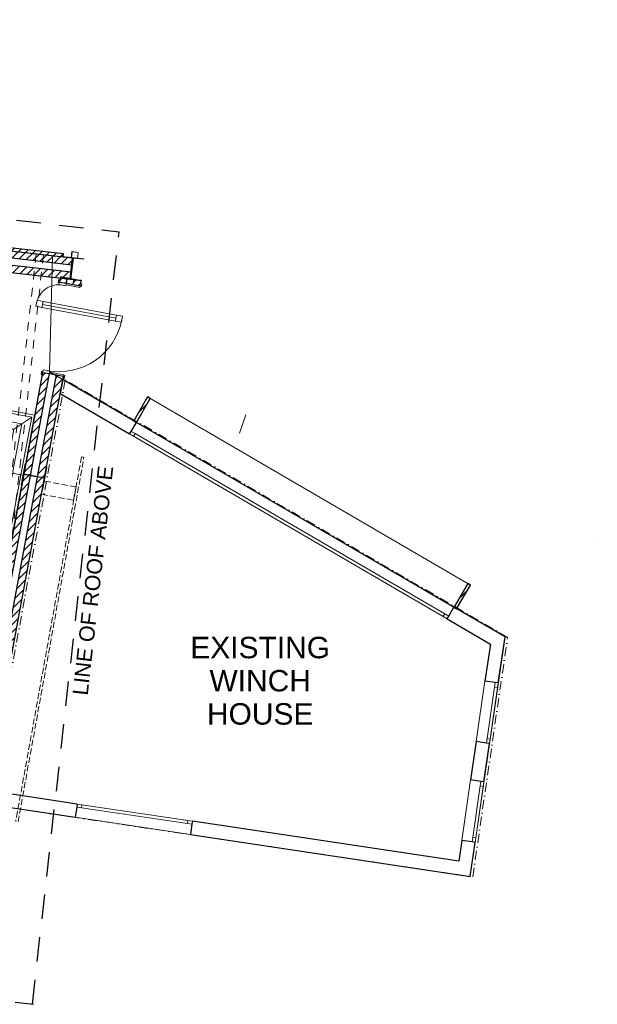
# Model space of a CAD drawing. Header units: millimetres. Extents: x -115474967 to 444143, y -74377 to 241828222.
# Tile 134 of 256: x -16451 to -7020, y 103376 to 119449. Entities that reach past the tile are written whole.
import ezdxf

# ---------------------------------------------------------------- set-up
doc = ezdxf.new("R2010")
doc.units = ezdxf.units.MM
doc.header["$MEASUREMENT"] = 0
for name, pattern in [('Dashed', [280, 140, -140]), ('Dot & Dashed', [280, 150, -60, 0, -70]), ('Hidden Line', [140, 100, -40]), ('Long Dashed', [700, 400, -300])]:
    doc.linetypes.add(name, pattern=pattern)
for name, color, linetype, lineweight in [('0_Pen_No__3', 7, 'Continuous', 15), ('A_BEAMS_Pen_No__2', 7, 'Continuous', 20), ('A_COLUMNS_Pen_No__3', 7, 'Continuous', 15), ('A_COLUMNS_Pen_No__84', 255, 'Continuous', 20), ('A_ROOF SHEET_Pen_No__5', 7, 'Continuous', 5), ('A_SURVEY_Pen_No__6', 7, 'Continuous', 5), ('A_WALL LOAD_Pen_No__1', 7, 'Continuous', 30), ('A_WALL LOAD_Pen_No__3', 7, 'Continuous', 15), ('A_WALL LOAD_Pen_No__6', 7, 'Continuous', 5), ('B_FURN LOOSE_Pen_No__4', 7, 'Continuous', 5), ('BUILDING_Pen_No__2', 7, 'Continuous', 20), ('C-GRID _Pen_No__5', 7, 'Continuous', 5), ('C_TEXT GA_Pen_No__6', 7, 'Continuous', 5), ('SEWER LINE_Pen_No__1', 7, 'Continuous', 30)]:
    doc.layers.add(name, color=color, linetype=linetype, lineweight=lineweight)
doc.layers.add('A_COLUMNS', color=7, linetype='Continuous')
doc.layers.add('B_FURN LOOSE', color=7, linetype='Continuous')
for name, color, linetype, lineweight, true_color in [('A_COLUMNS_Pen_No__7', 7, 'Continuous', 5, 0x3f3f3f), ('A_WALL LOAD_Pen_No__7', 7, 'Continuous', 5, 0x3f3f3f), ('BUILDING_Pen_No__7', 7, 'Continuous', 5, 0x3f3f3f)]:
    doc.layers.add(name, color=color, linetype=linetype, lineweight=lineweight, true_color=true_color)
doc.styles.add('GENERATED_STYLE_2', font='arial.ttf')
pattern_1 = [(45, (2e-12, 39217.5), (-63.63961, 63.63961), [])]
pattern_2 = [(45, (0, 0), (-159.099, 159.099), []), (45, (-53.03, 53.03), (-159.099, 159.099), [])]

# ---------------------------------------------------------------- blocks, each defined once
blk = doc.blocks.new('Downspout 24[11]', base_point=(-15552, 76387))
at = {"layer": 'A_COLUMNS_Pen_No__84', "color": 255, "linetype": 'Continuous', "lineweight": 20, "flags": 128}
for points in [[(-15467, 76330), (-15505, 76334), (-15494, 76433), (-15598, 76445), (-15609, 76345), (-15646, 76349), (-15647, 76347), (-15607, 76343), (-15596, 76443), (-15496, 76432), (-15507, 76332), (-15468, 76328)], [(-15467, 76330), (-15505, 76334), (-15494, 76433), (-15598, 76445), (-15609, 76345), (-15646, 76349), (-15647, 76347), (-15607, 76343), (-15596, 76443), (-15496, 76432), (-15507, 76332), (-15468, 76328)], [(-15467, 76330), (-15505, 76334), (-15494, 76433), (-15598, 76445), (-15609, 76345), (-15646, 76349), (-15647, 76347), (-15607, 76343), (-15596, 76443), (-15496, 76432), (-15507, 76332), (-15468, 76328)], [(-15467, 76330), (-15505, 76334), (-15494, 76433), (-15598, 76445), (-15609, 76345), (-15646, 76349), (-15647, 76347), (-15607, 76343), (-15596, 76443), (-15496, 76432), (-15507, 76332), (-15468, 76328)], [(-15467, 76330), (-15505, 76334), (-15494, 76433), (-15598, 76445), (-15609, 76345), (-15646, 76349), (-15647, 76347), (-15607, 76343), (-15596, 76443), (-15496, 76432), (-15507, 76332), (-15468, 76328)], [(-15467, 76330), (-15505, 76334), (-15494, 76433), (-15598, 76445), (-15609, 76345), (-15646, 76349), (-15647, 76347), (-15607, 76343), (-15596, 76443), (-15496, 76432), (-15507, 76332), (-15468, 76328)], [(-15507, 76332), (-15497, 76432), (-15596, 76442), (-15607, 76343)]]:
    blk.add_lwpolyline(points, close=True, dxfattribs=at)
blk = doc.blocks.new('Sofa Set 01 24[40]', base_point=(-17374, 72976))
at = {"layer": 'B_FURN LOOSE_Pen_No__4', "color": 7, "linetype": 'Continuous', "lineweight": 5}
for p, q in [((-17379, 72947), (-17499, 72307)), ((-16704, 72852), (-17345, 72971)), ((-16805, 72147), (-16680, 72817)), ((-16799, 72177), (-16680, 72817)), ((-16645, 72841), (-16704, 72852)), ((-16645, 72841), (-16460, 72806)), ((-16718, 72020), (-16573, 72797)), ((-16436, 72771), (-16606, 71857)), ((-16574, 71811), (-16391, 72794)), ((-16460, 72806), (-16391, 72794)), ((-17544, 72062), (-17509, 72248)), ((-17509, 72248), (-17499, 72307)), ((-17475, 72272), (-16834, 72153)), ((-17475, 72272), (-16805, 72147)), ((-17557, 71993), (-17544, 72062)), ((-16606, 71857), (-17520, 72027)), ((-17494, 72165), (-16718, 72020)), ((-16805, 72147), (-16606, 71857)), ((-17557, 71993), (-16574, 71811))]:
    blk.add_line(p, q, dxfattribs=at)
for centre, start, end in [((-17350, 72941), 79.4689, 169.4689), ((-16710, 72822), 349.4689, 79.4689), ((-16651, 72811), 79.4689, 169.4689), ((-16544, 72792), 79.4689, 169.4689), ((-16465, 72777), 349.4689, 79.4689), ((-17480, 72242), 79.4689, 169.4689), ((-17469, 72301), 169.4689, 259.4689), ((-16829, 72182), 259.4689, 349.4689), ((-17514, 72057), 169.4689, 259.4689), ((-17500, 72135), 79.4689, 169.4689)]:
    blk.add_arc(centre, 30, start, end, dxfattribs=at)
blk = doc.blocks.new('Sofa Set 01 24[64]', base_point=(-17374, 72976))
at = {"layer": 'B_FURN LOOSE_Pen_No__4', "color": 7, "linetype": 'Continuous', "lineweight": 5}
for p, q in [((-17191, 73960), (-17204, 73891)), ((-17191, 73960), (-16208, 73777)), ((-17204, 73891), (-17239, 73705)), ((-17195, 73777), (-16418, 73633)), ((-16255, 73745), (-17169, 73915)), ((-16208, 73777), (-16391, 72794)), ((-17369, 73006), (-17249, 73646)), ((-17239, 73705), (-17249, 73646)), ((-17214, 73670), (-16574, 73551)), ((-17214, 73670), (-16545, 73546)), ((-16418, 73633), (-16562, 72856)), ((-16545, 73546), (-16255, 73745)), ((-16425, 72830), (-16255, 73745)), ((-16545, 73546), (-16669, 72876)), ((-16550, 73516), (-16669, 72876)), ((-16704, 72852), (-17345, 72971)), ((-16645, 72841), (-16704, 72852)), ((-16645, 72841), (-16460, 72806)), ((-16460, 72806), (-16391, 72794))]:
    blk.add_line(p, q, dxfattribs=at)
for centre, start, end in [((-17189, 73807), 169.4689, 259.4689), ((-17175, 73885), 79.4689, 169.4689), ((-17220, 73641), 79.4689, 169.4689), ((-17209, 73700), 169.4689, 259.4689), ((-16580, 73522), 349.4689, 79.4689), ((-17339, 73000), 169.4689, 259.4689), ((-16699, 72881), 259.4689, 349.4689), ((-16640, 72870), 169.4689, 259.4689), ((-16533, 72851), 169.4689, 259.4689), ((-16454, 72836), 259.4689, 349.4689)]:
    blk.add_arc(centre, 30, start, end, dxfattribs=at)
blk = doc.blocks.new('IPE Column 20[93]', base_point=(-15598, 76169))
at = {"layer": 'A_COLUMNS_Pen_No__7', "linetype": 'Continuous', "lineweight": 5, "true_color": 0x3f3f3f}
h = blk.add_hatch(dxfattribs=at)
h.set_pattern_fill('STEEL', color=250, style=0, pattern_type=2)
h.set_pattern_definition(pattern_2)
h.paths.add_polyline_path([(-15795, 76011), (-15442, 75970), (-15441, 75977), (-15614, 75997), (-15575, 76340), (-15402, 76320), (-15401, 76327), (-15755, 76368), (-15755, 76361), (-15582, 76341), (-15621, 75998), (-15795, 76018)])
at = {"layer": 'A_COLUMNS_Pen_No__3', "color": 7, "linetype": 'Continuous', "lineweight": 15}
for p, q in [((-15401, 76327), (-15755, 76368)), ((-15755, 76368), (-15755, 76361)), ((-15755, 76361), (-15582, 76341)), ((-15582, 76341), (-15621, 75998)), ((-15614, 75997), (-15575, 76340)), ((-15575, 76340), (-15402, 76320)), ((-15402, 76320), (-15401, 76327)), ((-15621, 75998), (-15795, 76018)), ((-15795, 76018), (-15795, 76011)), ((-15795, 76011), (-15442, 75970)), ((-15441, 75977), (-15614, 75997)), ((-15442, 75970), (-15441, 75977))]:
    blk.add_line(p, q, dxfattribs=at)
blk = doc.blocks.new('IPE Column 20[94]', base_point=(-16218, 72780))
at = {"layer": 'A_COLUMNS_Pen_No__7', "linetype": 'Continuous', "lineweight": 5, "true_color": 0x3f3f3f}
h = blk.add_hatch(dxfattribs=at)
h.set_pattern_fill('STEEL', color=250, style=0, pattern_type=2)
h.set_pattern_definition(pattern_2)
h.paths.add_polyline_path([(-16074, 72572), (-16009, 72922), (-16015, 72924), (-16047, 72752), (-16386, 72815), (-16355, 72987), (-16361, 72988), (-16427, 72638), (-16420, 72637), (-16388, 72808), (-16049, 72745), (-16080, 72574)])
at = {"layer": 'A_COLUMNS_Pen_No__3', "color": 7, "linetype": 'Continuous', "lineweight": 15}
for p, q in [((-16361, 72988), (-16427, 72638)), ((-16386, 72815), (-16355, 72987)), ((-16355, 72987), (-16361, 72988)), ((-16047, 72752), (-16386, 72815)), ((-16074, 72572), (-16009, 72922)), ((-16015, 72924), (-16047, 72752)), ((-16009, 72922), (-16015, 72924)), ((-16420, 72637), (-16388, 72808)), ((-16388, 72808), (-16049, 72745)), ((-16049, 72745), (-16080, 72574)), ((-16427, 72638), (-16420, 72637)), ((-16080, 72574), (-16074, 72572))]:
    blk.add_line(p, q, dxfattribs=at)

msp = doc.modelspace()

# ---------------------------------------------------------------- hatches: boundary and pattern name
at = {"layer": 'A_WALL LOAD_Pen_No__7', "linetype": 'Continuous', "lineweight": 5, "true_color": 0x3f3f3f}
h = msp.add_hatch(dxfattribs=at)
h.set_pattern_fill('HATCH__BRICK', color=250, style=0, pattern_type=2)
h.set_pattern_definition(pattern_1)
h.paths.add_polyline_path([(-22737.17975, 116359.58844), (-15743.3541, 115575.92817), (-15737.78643, 115625.61721), (-22731.61208, 116409.27748)])
h = msp.add_hatch(dxfattribs=at)
h.set_pattern_fill('HATCH__BRICK', color=250, style=0, pattern_type=2)
h.set_pattern_definition(pattern_1)
h.paths.add_polyline_path([(-15587.44434, 115558.4582), (-22788.85669, 116365.37885), (-22801.66234, 116251.09406), (-15600.24999, 115444.1734)])
h = msp.add_hatch(dxfattribs=at)
h.set_pattern_fill('HATCH__BRICK', color=250, style=0, pattern_type=2)
h.set_pattern_definition(pattern_1)
h.paths.add_polyline_path([(-15613.05564, 115329.88861), (-22814.46799, 116136.80926), (-22827.27364, 116022.52446), (-15625.86129, 115215.60381)])
h = msp.add_hatch(dxfattribs=at)
h.set_pattern_fill('HATCH__BRICK', color=250, style=0, pattern_type=2)
h.set_pattern_definition(pattern_1)
h.paths.add_polyline_path([(-15802.42154, 115166.67813), (-15689.35857, 115145.65974), (-15673.5733, 115230.57265), (-15786.63627, 115251.591)])
h = msp.add_hatch(dxfattribs=at)
h.set_pattern_fill('HATCH__BRICK', color=250, style=0, pattern_type=2)
h.set_pattern_definition(pattern_1)
h.paths.add_polyline_path([(-15560.51038, 115209.55426), (-15576.29565, 115124.64136), (-15463.23272, 115103.623), (-15447.44745, 115188.53591)])
h = msp.add_hatch(dxfattribs=at)
h.set_pattern_fill('HATCH__BRICK', color=250, style=0, pattern_type=2)
h.set_pattern_definition(pattern_1)
h.paths.add_polyline_path([(-16276.2045, 112618.08394), (-16163.14156, 112597.06559), (-15963.51124, 113670.92576), (-16076.57417, 113691.94411)])
h = msp.add_hatch(dxfattribs=at)
h.set_pattern_fill('HATCH__BRICK', color=250, style=0, pattern_type=2)
h.set_pattern_definition(pattern_1)
h.paths.add_polyline_path([(-16050.07861, 112576.0472), (-15937.01568, 112555.02885), (-15737.38535, 113628.88902), (-15850.44828, 113649.90737)])
h = msp.add_hatch(dxfattribs=at)
h.set_pattern_fill('HATCH__BRICK', color=250, style=0, pattern_type=2)
h.set_pattern_definition(pattern_1)
h.paths.add_polyline_path([(-14546.54272, 112875.8173), (-14319.98247, 113264.63006), (-14363.18337, 113289.80312), (-14589.74361, 112900.99035)])
h = msp.add_hatch(dxfattribs=at)
h.set_pattern_fill('HATCH__BRICK', color=250, style=0, pattern_type=2)
h.set_pattern_definition(pattern_1)
h.paths.add_polyline_path([(-17165.1609, 107206.95901), (-16163.14156, 112597.06559), (-16276.2045, 112618.08396), (-17260.57258, 107322.92779)])
h = msp.add_hatch(dxfattribs=at)
h.set_pattern_fill('HATCH__BRICK', color=250, style=0, pattern_type=2)
h.set_pattern_definition(pattern_1)
h.paths.add_polyline_path([(-16974.33753, 106975.02147), (-15937.01568, 112555.02885), (-16050.07862, 112576.04722), (-17069.74921, 107090.99024)])
h = msp.add_hatch(dxfattribs=at)
h.set_pattern_fill('HATCH__BRICK', color=250, style=0, pattern_type=2)
h.set_pattern_definition(pattern_1)
h.paths.add_polyline_path([(-9318.89936, 109830.4528), (-9092.42398, 110219.315), (-9135.63037, 110244.47863), (-9362.10575, 109855.61642)])

# ---------------------------------------------------------------- linework, layer by layer
at = {"layer": '0_Pen_No__3', "color": 7, "linetype": 'Continuous', "lineweight": 15}
msp.add_lwpolyline([(-9092.2277, 110219.65195), (-9318.74276, 109830.81917), (-14589.50215, 112901.30729), (-14362.98708, 113290.14006)], close=True, dxfattribs=at)
msp.add_lwpolyline([(-9092.2277, 110219.65195), (-9318.74276, 109830.81917), (-14589.50215, 112901.30729), (-14362.98708, 113290.14006)], close=True, dxfattribs=at)
at = {"layer": 'A_BEAMS_Pen_No__2', "color": 7, "linetype": 'Dashed', "lineweight": 20}
for p, q in [((-17529.66182, 103520.3155), (-16180.61377, 115634.50137)), ((-17412.3779, 103507.17371), (-16061.36007, 115621.13896))]:
    msp.add_line(p, q, dxfattribs=at)
at = {"layer": 'A_ROOF SHEET_Pen_No__5', "color": 7, "linetype": 'Dot & Dashed', "lineweight": 5}
msp.add_lwpolyline([(-16994.72829, 106642.6655), (-9053.31479, 105455.65067), (-8485.64072, 109364.45434), (-15705.91746, 113567.08146)], close=True, dxfattribs=at)
at = {"layer": 'A_WALL LOAD_Pen_No__1', "color": 7, "linetype": 'Continuous', "lineweight": 30}
for p, q in [((-15600.24999, 115444.1734), (-22801.66234, 116251.09406)), ((-15613.05564, 115329.88861), (-22814.46799, 116136.80926)), ((-15802.42154, 115166.67812), (-15795.6591, 115203.05489)), ((-15802.42154, 115166.67812), (-15795.6591, 115203.05489)), ((-15802.42154, 115166.67812), (-15795.6591, 115203.05489)), ((-15802.42154, 115166.67812), (-15689.3586, 115145.65975)), ((-15802.42154, 115166.67812), (-15689.3586, 115145.65975)), ((-15802.42154, 115166.67812), (-15689.3586, 115145.65975)), ((-15689.3586, 115145.65975), (-15576.29566, 115124.64138)), ((-15689.3586, 115145.65975), (-15576.29566, 115124.64138)), ((-15689.3586, 115145.65975), (-15576.29566, 115124.64138)), ((-15689.35857, 115145.65976), (-15673.5733, 115230.57263)), ((-15576.29567, 115124.64135), (-15560.51039, 115209.55426)), ((-15576.29566, 115124.64138), (-15463.23272, 115103.62301)), ((-15576.29566, 115124.64138), (-15463.23272, 115103.62301)), ((-15576.29566, 115124.64138), (-15463.23272, 115103.62301)), ((-15463.23272, 115103.62301), (-15456.47029, 115139.99978)), ((-15463.23272, 115103.62301), (-15456.47029, 115139.99978)), ((-15463.23272, 115103.62301), (-15456.47029, 115139.99978)), ((-16163.14156, 112597.06559), (-15963.51125, 113670.92576)), ((-16076.57418, 113691.94413), (-16083.33661, 113655.56736)), ((-16076.57418, 113691.94413), (-16083.33661, 113655.56736)), ((-16076.57418, 113691.94413), (-16083.33661, 113655.56736)), ((-16076.57418, 113691.94413), (-15963.51124, 113670.92576)), ((-16076.57418, 113691.94413), (-15963.51124, 113670.92576)), ((-16076.57418, 113691.94413), (-15963.51124, 113670.92576)), ((-16050.07861, 112576.04722), (-15850.4483, 113649.90739)), ((-15963.51124, 113670.92576), (-15850.4483, 113649.90739)), ((-15963.51124, 113670.92576), (-15850.4483, 113649.90739)), ((-15963.51124, 113670.92576), (-15850.4483, 113649.90739)), ((-15850.4483, 113649.90739), (-15737.38536, 113628.88902)), ((-15850.4483, 113649.90739), (-15737.38536, 113628.88902)), ((-15850.4483, 113649.90739), (-15737.38536, 113628.88902)), ((-15737.38536, 113628.88902), (-15744.1478, 113592.51225)), ((-15737.38536, 113628.88902), (-15744.1478, 113592.51225)), ((-15737.38536, 113628.88902), (-15744.1478, 113592.51225)), ((-14632.06105, 112728.89347), (-14546.54271, 112875.81731)), ((-14632.06105, 112728.89347), (-14546.54271, 112875.81731)), ((-14657.21351, 112685.68058), (-14632.06105, 112728.89347)), ((-14657.21351, 112685.68058), (-14632.06105, 112728.89347)), ((-14657.21351, 112685.68058), (-14632.06105, 112728.89347)), ((-17165.1609, 107206.95901), (-16163.14156, 112597.06559)), ((-17069.74921, 107090.99024), (-16050.07862, 112576.04722)), ((-9446.51395, 109710.59905), (-9360.99561, 109857.52289)), ((-9446.51395, 109710.59905), (-9360.99561, 109857.52289)), ((-9471.6664, 109667.38616), (-9446.51395, 109710.59905)), ((-9471.6664, 109667.38616), (-9446.51395, 109710.59905)), ((-9471.6664, 109667.38616), (-9446.51395, 109710.59905)), ((-8685.70961, 108628.37351), (-8853.94469, 108652.80622)), ((-8685.70961, 108628.37351), (-8853.94469, 108652.80622)), ((-8636.2287, 108621.18741), (-8685.70961, 108628.37351)), ((-8636.2287, 108621.18741), (-8685.70961, 108628.37351)), ((-8636.2287, 108621.18741), (-8685.70961, 108628.37351)), ((-8829.43147, 107638.75539), (-8997.66655, 107663.1881)), ((-8829.43147, 107638.75539), (-8997.66655, 107663.1881)), ((-8779.95056, 107631.56929), (-8829.43147, 107638.75539)), ((-8779.95056, 107631.56929), (-8829.43147, 107638.75539)), ((-8779.95056, 107631.56929), (-8829.43147, 107638.75539)), ((-8919.98711, 107015.22118), (-9088.22219, 107039.6539)), ((-8919.98711, 107015.22118), (-9088.22219, 107039.6539)), ((-8870.5062, 107008.03509), (-8919.98711, 107015.22118)), ((-8870.5062, 107008.03509), (-8919.98711, 107015.22118)), ((-8870.5062, 107008.03509), (-8919.98711, 107015.22118)), ((-15518.61837, 106596.07291), (-15543.76548, 106427.94313)), ((-15518.61837, 106596.07291), (-15543.76548, 106427.94313)), ((-15511.22216, 106645.52285), (-15518.61837, 106596.07291)), ((-15511.22216, 106645.52285), (-15518.61837, 106596.07291)), ((-15511.22216, 106645.52285), (-15518.61837, 106596.07291)), ((-13639.52084, 106315.0169), (-13664.66796, 106146.88712)), ((-13639.52084, 106315.0169), (-13664.66796, 106146.88712)), ((-13632.12463, 106364.46683), (-13639.52084, 106315.0169)), ((-13632.12463, 106364.46683), (-13639.52084, 106315.0169)), ((-13632.12463, 106364.46683), (-13639.52084, 106315.0169)), ((-9063.70897, 106025.60306), (-9231.94405, 106050.03578)), ((-9063.70897, 106025.60306), (-9231.94405, 106050.03578)), ((-9014.22806, 106018.41697), (-9063.70897, 106025.60306)), ((-9014.22806, 106018.41697), (-9063.70897, 106025.60306)), ((-9014.22806, 106018.41697), (-9063.70897, 106025.60306))]:
    msp.add_line(p, q, dxfattribs=at)
for points in [[(-15737.78643, 115625.61721), (-22731.61208, 116409.27748)], [(-15587.44434, 115558.4582), (-22788.85669, 116365.37885)], [(-22737.17975, 116359.58844), (-15743.3541, 115575.92817)], [(-22827.27364, 116022.52446), (-15625.86129, 115215.60381)], [(-15743.3541, 115575.92817), (-15737.78643, 115625.61721)], [(-15625.86129, 115215.60381), (-15587.44434, 115558.4582)], [(-15786.63625, 115251.591), (-15802.42153, 115166.67813)], [(-15447.44744, 115188.53589), (-15786.63625, 115251.591)], [(-15463.23272, 115103.62302), (-15447.44744, 115188.53589)], [(-16076.57418, 113691.94413), (-16276.2045, 112618.08396)], [(-15937.01568, 112555.02885), (-15737.38537, 113628.88902)], [(-15747.43871, 113574.80964), (-15790.13972, 113345.11049)], [(-14546.54277, 112875.81734), (-15747.43871, 113574.80964)], [(-15790.13972, 113345.11049), (-14657.21351, 112685.68058)], [(-14363.18337, 113289.80312), (-14589.74361, 112900.99035)], [(-14546.54272, 112875.8173), (-14319.98247, 113264.63006)], [(-14319.98247, 113264.63006), (-14363.18337, 113289.80312)], [(-14589.74361, 112900.99035), (-14546.54272, 112875.8173)], [(-16276.2045, 112618.08396), (-17260.57258, 107322.92779)], [(-16974.33753, 106975.02147), (-15937.01568, 112555.02885)], [(-9135.63037, 110244.47863), (-9362.10575, 109855.61642)], [(-9318.89936, 109830.4528), (-9092.42398, 110219.315)], [(-9092.42398, 110219.315), (-9135.63037, 110244.47863)], [(-9362.10575, 109855.61642), (-9318.89936, 109830.4528)], [(-8527.16197, 109372.1825), (-9360.99564, 109857.52291)], [(-9471.6664, 109667.38616), (-8766.22975, 109256.7804)], [(-8636.2287, 108621.18742), (-8527.16197, 109372.1825)], [(-8766.22975, 109256.7804), (-8853.94469, 108652.8062)], [(-8997.66655, 107663.18808), (-9088.22219, 107039.65388)], [(-8870.5062, 107008.03508), (-8779.95056, 107631.56932)], [(-15511.2222, 106645.52285), (-17078.59105, 106879.95371)], [(-17111.13437, 106662.37399), (-15543.76545, 106427.94313)], [(-9280.79862, 105713.6404), (-13632.12467, 106364.46684)], [(-13664.66792, 106146.88711), (-9094.83604, 105463.37883)], [(-9231.94405, 106050.03575), (-9280.79862, 105713.6404)], [(-9094.83604, 105463.37883), (-9014.22806, 106018.41698)]]:
    msp.add_lwpolyline(points, dxfattribs=at)
at = {"layer": 'A_WALL LOAD_Pen_No__3', "color": 7, "linetype": 'Continuous', "lineweight": 15}
for p, q in [((-15823.47749, 115157.36969), (-15814.33907, 115206.52749)), ((-15804.79753, 115153.89709), (-15823.47749, 115157.36969)), ((-15814.33907, 115206.52749), (-15795.6591, 115203.05489)), ((-15795.6591, 115203.05489), (-15804.79753, 115153.89709)), ((-15693.92781, 115121.08085), (-15689.3586, 115145.65975)), ((-15467.80193, 115079.04411), (-15693.92781, 115121.08085)), ((-15689.3586, 115145.65975), (-15463.23272, 115103.62301)), ((-15463.23272, 115103.62301), (-15467.80193, 115079.04411)), ((-15465.60871, 115090.84198), (-15456.47029, 115139.99978)), ((-15446.92875, 115087.36938), (-15465.60871, 115090.84198)), ((-15456.47029, 115139.99978), (-15437.79032, 115136.52718)), ((-15437.79032, 115136.52718), (-15446.92875, 115087.36938)), ((-16102.01658, 113659.03996), (-16092.87816, 113708.19776)), ((-16083.33661, 113655.56736), (-16102.01658, 113659.03996)), ((-16092.87816, 113708.19776), (-16074.19819, 113704.72516)), ((-16074.19819, 113704.72516), (-16083.33661, 113655.56736)), ((-15963.51124, 113670.92576), (-15958.94203, 113695.50466)), ((-15737.38536, 113628.88902), (-15963.51124, 113670.92576)), ((-15958.94203, 113695.50466), (-15732.81615, 113653.46792)), ((-15744.1478, 113592.51225), (-15735.00938, 113641.67005)), ((-15732.81615, 113653.46792), (-15737.38536, 113628.88902)), ((-15735.00938, 113641.67005), (-15716.32941, 113638.19745)), ((-15716.32941, 113638.19745), (-15725.46783, 113589.03965)), ((-15725.46783, 113589.03965), (-15744.1478, 113592.51225)), ((-14546.54271, 112875.81731), (-9360.99561, 109857.52289)), ((-14657.21351, 112685.68058), (-9471.6664, 109667.38616)), ((-8997.66655, 107663.1881), (-8853.94469, 108652.80622)), ((-8779.95056, 107631.56929), (-8636.2287, 108621.18741)), ((-9231.94405, 106050.03578), (-9088.22219, 107039.6539)), ((-9014.22806, 106018.41697), (-8870.5062, 107008.03509)), ((-13632.12463, 106364.46683), (-15511.22216, 106645.52285)), ((-13664.66796, 106146.88712), (-15543.76548, 106427.94313))]:
    msp.add_line(p, q, dxfattribs=at)
at = {"layer": 'A_WALL LOAD_Pen_No__3', "color": 7, "linetype": 'Hidden Line', "lineweight": 15}
for points in [[(-15441.25872, 112312.36234), (-16516.57383, 106359.64271)], [(-16477.21091, 106352.53209), (-15401.89581, 112305.25172)], [(-15401.89581, 112305.25172), (-15441.25872, 112312.36234)], [(-16055.4325, 111918.03585), (-16095.64156, 111701.74153)], [(-15531.57182, 111820.59114), (-16055.4325, 111918.03585)], [(-15571.80447, 111604.30121), (-15531.57182, 111820.59114)], [(-16095.64156, 111701.74153), (-15571.80447, 111604.30121)]]:
    msp.add_lwpolyline(points, dxfattribs=at)
at = {"layer": 'A_WALL LOAD_Pen_No__3', "color": 7, "linetype": 'Continuous', "lineweight": 15}
for radius, start, end in [(370, 79.468945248, 169.468945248), (1050, 259.468945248, 349.468945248)]:
    msp.add_arc((-15813.45145, 114751.70421), radius, start, end, dxfattribs=at)
at = {"layer": 'A_WALL LOAD_Pen_No__6', "color": 7, "linetype": 'Continuous', "lineweight": 5}
for p, q in [((-15809.73227, 115127.35188), (-15802.42154, 115166.67812)), ((-15696.66933, 115106.33351), (-15809.73227, 115127.35188)), ((-15802.42154, 115166.67812), (-15689.3586, 115145.65975)), ((-15689.3586, 115145.65975), (-15696.66933, 115106.33351)), ((-16168.08075, 114868.48633), (-16186.35759, 114770.17073)), ((-16186.35759, 114770.17073), (-16088.04199, 114751.89389)), ((-16069.76515, 114850.20949), (-16168.08075, 114868.48633)), ((-16078.90357, 114801.05169), (-16088.04199, 114751.89389)), ((-16069.76515, 114850.20949), (-16078.90357, 114801.05169)), ((-15813.45145, 114751.70421), (-16078.90357, 114801.05169)), ((-16078.90357, 114801.05169), (-15813.45145, 114751.70421)), ((-16078.90357, 114801.05169), (-15813.45145, 114751.70421)), ((-15804.31303, 114800.86201), (-16069.76515, 114850.20949)), ((-14870.31484, 114627.232), (-15804.31303, 114800.86201)), ((-16088.04199, 114751.89389), (-15822.58987, 114702.54641)), ((-15822.58987, 114702.54641), (-14888.59168, 114528.91641)), ((-15813.45145, 114751.70421), (-14879.45326, 114578.0742)), ((-14879.45326, 114578.0742), (-15813.45145, 114751.70421)), ((-14879.45326, 114578.0742), (-15813.45145, 114751.70421)), ((-14879.45326, 114578.0742), (-14870.31484, 114627.232)), ((-14771.99924, 114608.95516), (-14870.31484, 114627.232)), ((-14790.27608, 114510.63956), (-14771.99924, 114608.95516)), ((-14888.59168, 114528.91641), (-14879.45326, 114578.0742)), ((-14888.59168, 114528.91641), (-14790.27608, 114510.63956)), ((-16076.57418, 113691.94413), (-16069.26344, 113731.27037)), ((-15963.51124, 113670.92576), (-16076.57418, 113691.94413)), ((-16069.26344, 113731.27037), (-15956.20051, 113710.252)), ((-15956.20051, 113710.252), (-15963.51124, 113670.92576)), ((-14592.39417, 112647.9519), (-14657.21351, 112685.68058)), ((-14632.06105, 112728.89347), (-14567.24171, 112691.16479)), ((-14567.24171, 112691.16479), (-14592.39417, 112647.9519)), ((-14567.24171, 112691.16479), (-9511.33329, 109748.32773)), ((-9536.48574, 109705.11484), (-14592.39417, 112647.9519)), ((-9536.48574, 109705.11484), (-9511.33329, 109748.32773)), ((-9471.6664, 109667.38616), (-9536.48574, 109705.11484)), ((-9511.33329, 109748.32773), (-9446.51395, 109710.59905)), ((-8696.48875, 108554.15215), (-8818.65233, 107712.97674)), ((-8769.17142, 107705.79065), (-8647.00784, 108546.96605)), ((-8685.70961, 108628.37351), (-8696.48875, 108554.15215)), ((-8696.48875, 108554.15215), (-8647.00784, 108546.96605)), ((-8647.00784, 108546.96605), (-8636.2287, 108621.18741)), ((-8818.65233, 107712.97674), (-8829.43147, 107638.75539)), ((-8769.17142, 107705.79065), (-8818.65233, 107712.97674)), ((-8779.95056, 107631.56929), (-8769.17142, 107705.79065)), ((-9052.92983, 106099.82442), (-8930.76625, 106940.99982)), ((-8881.28534, 106933.81373), (-9003.44892, 106092.63833)), ((-8930.76625, 106940.99982), (-8919.98711, 107015.22118)), ((-8881.28534, 106933.81373), (-8930.76625, 106940.99982)), ((-8870.5062, 107008.03509), (-8881.28534, 106933.81373)), ((-15444.44346, 106584.97859), (-15518.61837, 106596.07291)), ((-15511.22216, 106645.52285), (-15437.04725, 106634.42853)), ((-15437.04725, 106634.42853), (-15444.44346, 106584.97859)), ((-13713.69574, 106326.11121), (-15444.44346, 106584.97859)), ((-15437.04725, 106634.42853), (-13706.29953, 106375.56115)), ((-13713.69574, 106326.11121), (-13706.29953, 106375.56115)), ((-13639.52084, 106315.0169), (-13713.69574, 106326.11121)), ((-13706.29953, 106375.56115), (-13632.12463, 106364.46683)), ((-9063.70897, 106025.60306), (-9052.92983, 106099.82442)), ((-9052.92983, 106099.82442), (-9003.44892, 106092.63833)), ((-9003.44892, 106092.63833), (-9014.22806, 106018.41697))]:
    msp.add_line(p, q, dxfattribs=at)
at = {"layer": 'BUILDING_Pen_No__2', "color": 7, "linetype": 'Continuous', "lineweight": 20}
for p, q in [((-15913.94095, 115595.0425), (-27947.84218, 116956.44463)), ((-15962.7938, 113700.15902), (-15913.94095, 115595.0425)), ((-8527.16198, 109372.18254), (-15962.7938, 113700.15902)), ((-9094.83604, 105463.37886), (-8527.16198, 109372.18254))]:
    msp.add_line(p, q, dxfattribs=at)
at = {"layer": 'BUILDING_Pen_No__7', "color": 250, "linetype": 'Continuous', "lineweight": 5, "true_color": 0x3f3f3f}
msp.add_line((-12864.30551, 112699.89736), (-12758.02365, 112996.45178), dxfattribs=at)
at = {"layer": 'C-GRID _Pen_No__5', "color": 7, "linetype": 'Dot & Dashed', "lineweight": 5}
msp.add_line((-7019.9536, 110954.29189), (-7019.95559, 110954.29212), dxfattribs=at)
at = {"layer": 'SEWER LINE_Pen_No__1', "color": 7, "linetype": 'Long Dashed', "lineweight": 30}
for p, q in [((-45719.14927, 119448.81708), (-14829.15959, 115987.57265)), ((-16242.13448, 103377.43185), (-14829.15959, 115987.57265)), ((-47131.62726, 106838.6206), (-16226.54294, 103375.6848))]:
    msp.add_line(p, q, dxfattribs=at)

# ---------------------------------------------------------------- block references
at = {"layer": 'A_COLUMNS', "color": 7, "linetype": 'Continuous', "lineweight": 5}
for name, p in [('IPE Column 20[93]', (-15598.17908, 115386.44975)), ('Downspout 24[11]', (-15551.74437, 115604.77093)), ('IPE Column 20[94]', (-16217.52958, 111997.63507))]:
    msp.add_blockref(name, p, dxfattribs=at)
at = {"layer": 'B_FURN LOOSE', "color": 7, "linetype": 'Continuous', "lineweight": 5}
for name in ['Sofa Set 01 24[64]', 'Sofa Set 01 24[40]']:
    msp.add_blockref(name, (-17374.00016, 112193.92656), dxfattribs=at)

# ---------------------------------------------------------------- texts
at = {"layer": 'A_SURVEY_Pen_No__6', "color": 7, "linetype": 'Continuous', "lineweight": 5, "insert": (-15253.84542, 110293.28148), "char_height": 250, "attachment_point": 5, "rotation": 83.606636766, "style": 'GENERATED_STYLE_2'}
msp.add_mtext('\\A1;{\\pqc;\\fArial|b0|i0|c0|p34;LINE OF ROOF ABOVE}', dxfattribs=at)
at = {"layer": 'C_TEXT GA_Pen_No__6', "color": 7, "linetype": 'Continuous', "lineweight": 5, "insert": (-12524.50317, 108655.6137), "char_height": 350, "width": 2824.6347701, "attachment_point": 5, "line_spacing_factor": 0.9285, "style": 'GENERATED_STYLE_2'}
msp.add_mtext('\\A1;{\\pqc;\\fArial|b0|i0|c0|p34;EXISTING\\P\\pqc;\\fArial|b0|i0|c0|p34;WINCH HOUSE}', dxfattribs=at)

doc.saveas('drawing.dxf')
